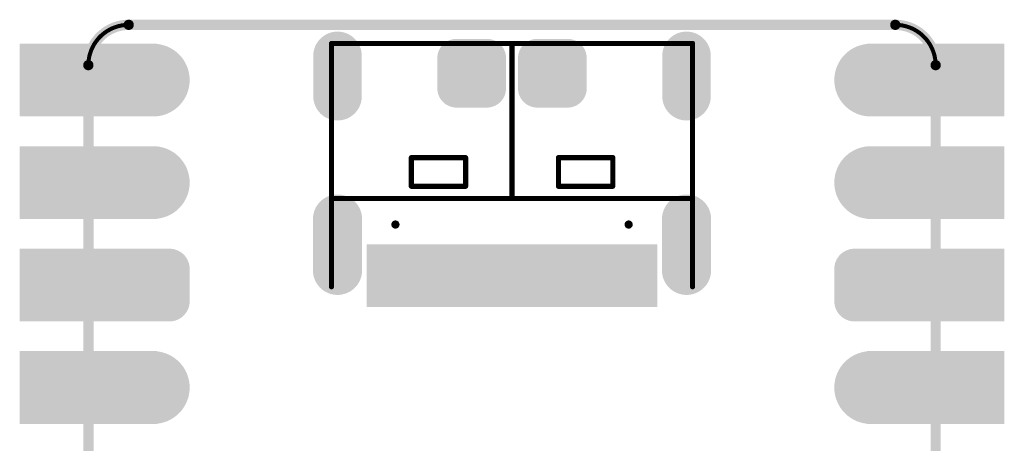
# Model space of a CAD drawing. Header units: millimetres. Extents: x 12.4 to 36.8, y 7.4 to 59.4.
# Tile 10 of 10: x 12.4 to 36.8, y 48.9 to 59.4. Entities that reach past the tile are written whole.
import ezdxf

# ---------------------------------------------------------------- set-up
doc = ezdxf.new("R2010")
doc.units = ezdxf.units.MM
doc.header["$MEASUREMENT"] = 0
for name, color, linetype in [('BottomLayer', 5, 'Continuous'), ('BottomPaste', 16, 'Continuous'), ('BottomSolder', 6, 'Continuous'), ('KeepOutLayer', 6, 'Continuous'), ('Mechanical1', 6, 'Continuous'), ('MidLayer1', 16, 'Continuous'), ('MidLayer2', 76, 'Continuous'), ('MultiLayer', 9, 'Continuous'), ('TopLayer', 1, 'Continuous'), ('TopOverlay', 2, 'Continuous'), ('TopPaste', 8, 'Continuous'), ('TopSolder', 216, 'Continuous')]:
    doc.layers.add(name, color=color, linetype=linetype)

# ---------------------------------------------------------------- blocks, each defined once
blk = doc.blocks.new('P_________21')
at = {"layer": 'BottomLayer'}
for points, const_width in [([(-0.36575, 0.95, 1), (-0.33425, 0.95, 1)], 0.0315), ([(0.33425, 0.95, 1), (0.36575, 0.95, 1)], 0.0315), ([(-0.36575, 0.85, 1), (-0.33425, 0.85, 1)], 0.0315), ([(0.33425, 0.85, 1), (0.36575, 0.85, 1)], 0.0315), ([(-0.37362, 0.76575, 1), (-0.35787, 0.76575, 1)], 0.01575), ([(-0.34213, 0.76575, 1), (-0.32638, 0.76575, 1)], 0.01575), ([(0.32638, 0.76575, 1), (0.34213, 0.76575, 1)], 0.01575), ([(0.35787, 0.76575, 1), (0.37362, 0.76575, 1)], 0.01575), ([(-0.37362, 0.73425, 1), (-0.35787, 0.73425, 1)], 0.01575), ([(-0.34213, 0.73425, 1), (-0.32638, 0.73425, 1)], 0.01575), ([(0.32638, 0.73425, 1), (0.34213, 0.73425, 1)], 0.01575), ([(0.35787, 0.73425, 1), (0.37362, 0.73425, 1)], 0.01575), ([(-0.36575, 0.65, 1), (-0.33425, 0.65, 1)], 0.0315), ([(0.33425, 0.65, 1), (0.36575, 0.65, 1)], 0.0315)]:
    blk.add_lwpolyline(points, format="xyb", close=True, dxfattribs=dict(at, const_width=const_width))
for points in [[(-0.47638, 0.9185), (-0.35039, 0.9185), (-0.47638, 0.9815), (-0.35039, 0.9815)], [(0.35039, 0.9185), (0.47638, 0.9185), (0.35039, 0.9815), (0.47638, 0.9815)], [(-0.47638, 0.8185), (-0.35039, 0.8185), (-0.47638, 0.8815), (-0.35039, 0.8815)], [(0.35039, 0.8185), (0.47638, 0.8185), (0.35039, 0.8815), (0.47638, 0.8815)], [(-0.47638, 0.7185), (-0.35039, 0.7185), (-0.47638, 0.7815), (-0.35039, 0.7815)], [(-0.36575, 0.7815), (-0.36575, 0.7185), (-0.33425, 0.7815), (-0.33425, 0.7185)], [(0.33425, 0.7815), (0.33425, 0.7185), (0.36575, 0.7815), (0.36575, 0.7185)], [(0.35039, 0.7185), (0.47638, 0.7185), (0.35039, 0.7815), (0.47638, 0.7815)], [(-0.3815, 0.76575), (-0.3815, 0.73425), (-0.3185, 0.76575), (-0.3185, 0.73425)], [(0.3185, 0.76575), (0.3185, 0.73425), (0.3815, 0.76575), (0.3815, 0.73425)], [(-0.47638, 0.6185), (-0.35039, 0.6185), (-0.47638, 0.6815), (-0.35039, 0.6815)], [(0.35039, 0.6185), (0.47638, 0.6185), (0.35039, 0.6815), (0.47638, 0.6815)]]:
    blk.add_solid(points, dxfattribs=at)
at = {"layer": 'BottomSolder'}
for points, const_width in [([(-0.36775, 0.95, 1), (-0.33225, 0.95, 1)], 0.0355), ([(0.33225, 0.95, 1), (0.36775, 0.95, 1)], 0.0355), ([(-0.36775, 0.85, 1), (-0.33225, 0.85, 1)], 0.0355), ([(0.33225, 0.85, 1), (0.36775, 0.85, 1)], 0.0355), ([(-0.37562, 0.76575, 1), (-0.35587, 0.76575, 1)], 0.01975), ([(-0.34413, 0.76575, 1), (-0.32438, 0.76575, 1)], 0.01975), ([(0.32438, 0.76575, 1), (0.34413, 0.76575, 1)], 0.01975), ([(0.35587, 0.76575, 1), (0.37562, 0.76575, 1)], 0.01975), ([(-0.37562, 0.73425, 1), (-0.35587, 0.73425, 1)], 0.01975), ([(-0.34413, 0.73425, 1), (-0.32438, 0.73425, 1)], 0.01975), ([(0.32438, 0.73425, 1), (0.34413, 0.73425, 1)], 0.01975), ([(0.35587, 0.73425, 1), (0.37562, 0.73425, 1)], 0.01975), ([(-0.36775, 0.65, 1), (-0.33225, 0.65, 1)], 0.0355), ([(0.33225, 0.65, 1), (0.36775, 0.65, 1)], 0.0355)]:
    blk.add_lwpolyline(points, format="xyb", close=True, dxfattribs=dict(at, const_width=const_width))
for points in [[(-0.48038, 0.9145), (-0.34639, 0.9145), (-0.48038, 0.9855), (-0.34639, 0.9855)], [(0.34639, 0.9145), (0.48038, 0.9145), (0.34639, 0.9855), (0.48038, 0.9855)], [(-0.48038, 0.8145), (-0.34639, 0.8145), (-0.48038, 0.8855), (-0.34639, 0.8855)], [(0.34639, 0.8145), (0.48038, 0.8145), (0.34639, 0.8855), (0.48038, 0.8855)], [(-0.48038, 0.7145), (-0.34639, 0.7145), (-0.48038, 0.7855), (-0.34639, 0.7855)], [(-0.36575, 0.7855), (-0.36575, 0.7145), (-0.33425, 0.7855), (-0.33425, 0.7145)], [(0.33425, 0.7855), (0.33425, 0.7145), (0.36575, 0.7855), (0.36575, 0.7145)], [(0.34639, 0.7145), (0.48038, 0.7145), (0.34639, 0.7855), (0.48038, 0.7855)], [(-0.3855, 0.76575), (-0.3855, 0.73425), (-0.3145, 0.76575), (-0.3145, 0.73425)], [(0.3145, 0.76575), (0.3145, 0.73425), (0.3855, 0.76575), (0.3855, 0.73425)], [(-0.48038, 0.6145), (-0.34639, 0.6145), (-0.48038, 0.6855), (-0.34639, 0.6855)], [(0.34639, 0.6145), (0.48038, 0.6145), (0.34639, 0.6855), (0.48038, 0.6855)]]:
    blk.add_solid(points, dxfattribs=at)
at = {"layer": 'Mechanical1', "const_width": 0.01}
for points in [[(-0.37402, 1.00394), (0.37402, 1.00394)], [(-0.41339, -0.96024), (-0.41339, 0.96457)], [(0.41339, -0.96457), (0.41339, 0.96457)]]:
    blk.add_lwpolyline(points, dxfattribs=at)
at = {"layer": 'Mechanical1'}
for points, const_width in [([(-0.37652, 1.00394, 1), (-0.37152, 1.00394, 1)], 0.005), ([(0.37152, 1.00394, 1), (0.37652, 1.00394, 1)], 0.005), ([(-0.375, 1.00394, 1), (-0.37303, 1.00394, 1)], 0.00197), ([(0.37303, 1.00394, 1), (0.375, 1.00394, 1)], 0.00197), ([(-0.41589, 0.96457, 1), (-0.41089, 0.96457, 1)], 0.005), ([(-0.41437, 0.96457, 1), (-0.4124, 0.96457, 1)], 0.00197), ([(0.41089, 0.96457, 1), (0.41589, 0.96457, 1)], 0.005), ([(0.4124, 0.96457, 1), (0.41437, 0.96457, 1)], 0.00197)]:
    blk.add_lwpolyline(points, format="xyb", close=True, dxfattribs=dict(at, const_width=const_width))
at = {"layer": 'Mechanical1', "const_width": 0.00394}
for points in [[(-0.41339, 0.96457, -0.414214), (-0.37402, 1.00394)], [(0.37402, 1.00394, -0.414214), (0.41339, 0.96457)]]:
    blk.add_lwpolyline(points, format="xyb", dxfattribs=at)
at = {"layer": 'MidLayer1'}
for points, const_width in [([(-0.36575, 0.95, 1), (-0.33425, 0.95, 1)], 0.0315), ([(0.33425, 0.95, 1), (0.36575, 0.95, 1)], 0.0315), ([(-0.36575, 0.85, 1), (-0.33425, 0.85, 1)], 0.0315), ([(0.33425, 0.85, 1), (0.36575, 0.85, 1)], 0.0315), ([(-0.37362, 0.76575, 1), (-0.35787, 0.76575, 1)], 0.01575), ([(-0.34213, 0.76575, 1), (-0.32638, 0.76575, 1)], 0.01575), ([(0.32638, 0.76575, 1), (0.34213, 0.76575, 1)], 0.01575), ([(0.35787, 0.76575, 1), (0.37362, 0.76575, 1)], 0.01575), ([(-0.37362, 0.73425, 1), (-0.35787, 0.73425, 1)], 0.01575), ([(-0.34213, 0.73425, 1), (-0.32638, 0.73425, 1)], 0.01575), ([(0.32638, 0.73425, 1), (0.34213, 0.73425, 1)], 0.01575), ([(0.35787, 0.73425, 1), (0.37362, 0.73425, 1)], 0.01575), ([(-0.36575, 0.65, 1), (-0.33425, 0.65, 1)], 0.0315), ([(0.33425, 0.65, 1), (0.36575, 0.65, 1)], 0.0315)]:
    blk.add_lwpolyline(points, format="xyb", close=True, dxfattribs=dict(at, const_width=const_width))
for points in [[(-0.47638, 0.9185), (-0.35039, 0.9185), (-0.47638, 0.9815), (-0.35039, 0.9815)], [(0.35039, 0.9185), (0.47638, 0.9185), (0.35039, 0.9815), (0.47638, 0.9815)], [(-0.47638, 0.8185), (-0.35039, 0.8185), (-0.47638, 0.8815), (-0.35039, 0.8815)], [(0.35039, 0.8185), (0.47638, 0.8185), (0.35039, 0.8815), (0.47638, 0.8815)], [(-0.47638, 0.7185), (-0.35039, 0.7185), (-0.47638, 0.7815), (-0.35039, 0.7815)], [(-0.36575, 0.7815), (-0.36575, 0.7185), (-0.33425, 0.7815), (-0.33425, 0.7185)], [(0.33425, 0.7815), (0.33425, 0.7185), (0.36575, 0.7815), (0.36575, 0.7185)], [(0.35039, 0.7185), (0.47638, 0.7185), (0.35039, 0.7815), (0.47638, 0.7815)], [(-0.3815, 0.76575), (-0.3815, 0.73425), (-0.3185, 0.76575), (-0.3185, 0.73425)], [(0.3185, 0.76575), (0.3185, 0.73425), (0.3815, 0.76575), (0.3815, 0.73425)], [(-0.47638, 0.6185), (-0.35039, 0.6185), (-0.47638, 0.6815), (-0.35039, 0.6815)], [(0.35039, 0.6185), (0.47638, 0.6185), (0.35039, 0.6815), (0.47638, 0.6815)]]:
    blk.add_solid(points, dxfattribs=at)
at = {"layer": 'MidLayer2'}
for points, const_width in [([(-0.36575, 0.95, 1), (-0.33425, 0.95, 1)], 0.0315), ([(0.33425, 0.95, 1), (0.36575, 0.95, 1)], 0.0315), ([(-0.36575, 0.85, 1), (-0.33425, 0.85, 1)], 0.0315), ([(0.33425, 0.85, 1), (0.36575, 0.85, 1)], 0.0315), ([(-0.37362, 0.76575, 1), (-0.35787, 0.76575, 1)], 0.01575), ([(-0.34213, 0.76575, 1), (-0.32638, 0.76575, 1)], 0.01575), ([(0.32638, 0.76575, 1), (0.34213, 0.76575, 1)], 0.01575), ([(0.35787, 0.76575, 1), (0.37362, 0.76575, 1)], 0.01575), ([(-0.37362, 0.73425, 1), (-0.35787, 0.73425, 1)], 0.01575), ([(-0.34213, 0.73425, 1), (-0.32638, 0.73425, 1)], 0.01575), ([(0.32638, 0.73425, 1), (0.34213, 0.73425, 1)], 0.01575), ([(0.35787, 0.73425, 1), (0.37362, 0.73425, 1)], 0.01575), ([(-0.36575, 0.65, 1), (-0.33425, 0.65, 1)], 0.0315), ([(0.33425, 0.65, 1), (0.36575, 0.65, 1)], 0.0315)]:
    blk.add_lwpolyline(points, format="xyb", close=True, dxfattribs=dict(at, const_width=const_width))
for points in [[(-0.47638, 0.9185), (-0.35039, 0.9185), (-0.47638, 0.9815), (-0.35039, 0.9815)], [(0.35039, 0.9185), (0.47638, 0.9185), (0.35039, 0.9815), (0.47638, 0.9815)], [(-0.47638, 0.8185), (-0.35039, 0.8185), (-0.47638, 0.8815), (-0.35039, 0.8815)], [(0.35039, 0.8185), (0.47638, 0.8185), (0.35039, 0.8815), (0.47638, 0.8815)], [(-0.47638, 0.7185), (-0.35039, 0.7185), (-0.47638, 0.7815), (-0.35039, 0.7815)], [(-0.36575, 0.7815), (-0.36575, 0.7185), (-0.33425, 0.7815), (-0.33425, 0.7185)], [(0.33425, 0.7815), (0.33425, 0.7185), (0.36575, 0.7815), (0.36575, 0.7185)], [(0.35039, 0.7185), (0.47638, 0.7185), (0.35039, 0.7815), (0.47638, 0.7815)], [(-0.3815, 0.76575), (-0.3815, 0.73425), (-0.3185, 0.76575), (-0.3185, 0.73425)], [(0.3185, 0.76575), (0.3185, 0.73425), (0.3815, 0.76575), (0.3815, 0.73425)], [(-0.47638, 0.6185), (-0.35039, 0.6185), (-0.47638, 0.6815), (-0.35039, 0.6815)], [(0.35039, 0.6185), (0.47638, 0.6185), (0.35039, 0.6815), (0.47638, 0.6815)]]:
    blk.add_solid(points, dxfattribs=at)
at = {"layer": 'MultiLayer'}
for points, const_width in [([(-0.36575, 0.95, 1), (-0.33425, 0.95, 1)], 0.0315), ([(0.33425, 0.95, 1), (0.36575, 0.95, 1)], 0.0315), ([(-0.36575, 0.85, 1), (-0.33425, 0.85, 1)], 0.0315), ([(0.33425, 0.85, 1), (0.36575, 0.85, 1)], 0.0315), ([(-0.37362, 0.76575, 1), (-0.35787, 0.76575, 1)], 0.01575), ([(-0.34213, 0.76575, 1), (-0.32638, 0.76575, 1)], 0.01575), ([(0.32638, 0.76575, 1), (0.34213, 0.76575, 1)], 0.01575), ([(0.35787, 0.76575, 1), (0.37362, 0.76575, 1)], 0.01575), ([(-0.37362, 0.73425, 1), (-0.35787, 0.73425, 1)], 0.01575), ([(-0.34213, 0.73425, 1), (-0.32638, 0.73425, 1)], 0.01575), ([(0.32638, 0.73425, 1), (0.34213, 0.73425, 1)], 0.01575), ([(0.35787, 0.73425, 1), (0.37362, 0.73425, 1)], 0.01575), ([(-0.36575, 0.65, 1), (-0.33425, 0.65, 1)], 0.0315), ([(0.33425, 0.65, 1), (0.36575, 0.65, 1)], 0.0315)]:
    blk.add_lwpolyline(points, format="xyb", close=True, dxfattribs=dict(at, const_width=const_width))
for points in [[(-0.47638, 0.9185), (-0.35039, 0.9185), (-0.47638, 0.9815), (-0.35039, 0.9815)], [(0.35039, 0.9185), (0.47638, 0.9185), (0.35039, 0.9815), (0.47638, 0.9815)], [(-0.47638, 0.8185), (-0.35039, 0.8185), (-0.47638, 0.8815), (-0.35039, 0.8815)], [(0.35039, 0.8185), (0.47638, 0.8185), (0.35039, 0.8815), (0.47638, 0.8815)], [(-0.47638, 0.7185), (-0.35039, 0.7185), (-0.47638, 0.7815), (-0.35039, 0.7815)], [(-0.36575, 0.7815), (-0.36575, 0.7185), (-0.33425, 0.7815), (-0.33425, 0.7185)], [(0.33425, 0.7815), (0.33425, 0.7185), (0.36575, 0.7815), (0.36575, 0.7185)], [(0.35039, 0.7185), (0.47638, 0.7185), (0.35039, 0.7815), (0.47638, 0.7815)], [(-0.3815, 0.76575), (-0.3815, 0.73425), (-0.3185, 0.76575), (-0.3185, 0.73425)], [(0.3185, 0.76575), (0.3185, 0.73425), (0.3815, 0.76575), (0.3815, 0.73425)], [(-0.47638, 0.6185), (-0.35039, 0.6185), (-0.47638, 0.6815), (-0.35039, 0.6815)], [(0.35039, 0.6185), (0.47638, 0.6185), (0.35039, 0.6815), (0.47638, 0.6815)]]:
    blk.add_solid(points, dxfattribs=at)
at = {"layer": 'TopLayer'}
for points, const_width in [([(-0.36575, 0.95, 1), (-0.33425, 0.95, 1)], 0.0315), ([(0.33425, 0.95, 1), (0.36575, 0.95, 1)], 0.0315), ([(-0.36575, 0.85, 1), (-0.33425, 0.85, 1)], 0.0315), ([(0.33425, 0.85, 1), (0.36575, 0.85, 1)], 0.0315), ([(-0.37362, 0.76575, 1), (-0.35787, 0.76575, 1)], 0.01575), ([(-0.34213, 0.76575, 1), (-0.32638, 0.76575, 1)], 0.01575), ([(0.32638, 0.76575, 1), (0.34213, 0.76575, 1)], 0.01575), ([(0.35787, 0.76575, 1), (0.37362, 0.76575, 1)], 0.01575), ([(-0.37362, 0.73425, 1), (-0.35787, 0.73425, 1)], 0.01575), ([(-0.34213, 0.73425, 1), (-0.32638, 0.73425, 1)], 0.01575), ([(0.32638, 0.73425, 1), (0.34213, 0.73425, 1)], 0.01575), ([(0.35787, 0.73425, 1), (0.37362, 0.73425, 1)], 0.01575), ([(-0.36575, 0.65, 1), (-0.33425, 0.65, 1)], 0.0315), ([(0.33425, 0.65, 1), (0.36575, 0.65, 1)], 0.0315)]:
    blk.add_lwpolyline(points, format="xyb", close=True, dxfattribs=dict(at, const_width=const_width))
for points in [[(-0.47638, 0.9185), (-0.35039, 0.9185), (-0.47638, 0.9815), (-0.35039, 0.9815)], [(0.35039, 0.9185), (0.47638, 0.9185), (0.35039, 0.9815), (0.47638, 0.9815)], [(-0.47638, 0.8185), (-0.35039, 0.8185), (-0.47638, 0.8815), (-0.35039, 0.8815)], [(0.35039, 0.8185), (0.47638, 0.8185), (0.35039, 0.8815), (0.47638, 0.8815)], [(-0.47638, 0.7185), (-0.35039, 0.7185), (-0.47638, 0.7815), (-0.35039, 0.7815)], [(-0.36575, 0.7815), (-0.36575, 0.7185), (-0.33425, 0.7815), (-0.33425, 0.7185)], [(0.33425, 0.7815), (0.33425, 0.7185), (0.36575, 0.7815), (0.36575, 0.7185)], [(0.35039, 0.7185), (0.47638, 0.7185), (0.35039, 0.7815), (0.47638, 0.7815)], [(-0.3815, 0.76575), (-0.3815, 0.73425), (-0.3185, 0.76575), (-0.3185, 0.73425)], [(0.3185, 0.76575), (0.3185, 0.73425), (0.3815, 0.76575), (0.3815, 0.73425)], [(-0.47638, 0.6185), (-0.35039, 0.6185), (-0.47638, 0.6815), (-0.35039, 0.6815)], [(0.35039, 0.6185), (0.47638, 0.6185), (0.35039, 0.6815), (0.47638, 0.6815)]]:
    blk.add_solid(points, dxfattribs=at)
at = {"layer": 'TopSolder'}
for points, const_width in [([(-0.36775, 0.95, 1), (-0.33225, 0.95, 1)], 0.0355), ([(0.33225, 0.95, 1), (0.36775, 0.95, 1)], 0.0355), ([(-0.36775, 0.85, 1), (-0.33225, 0.85, 1)], 0.0355), ([(0.33225, 0.85, 1), (0.36775, 0.85, 1)], 0.0355), ([(-0.37562, 0.76575, 1), (-0.35587, 0.76575, 1)], 0.01975), ([(-0.34413, 0.76575, 1), (-0.32438, 0.76575, 1)], 0.01975), ([(0.32438, 0.76575, 1), (0.34413, 0.76575, 1)], 0.01975), ([(0.35587, 0.76575, 1), (0.37562, 0.76575, 1)], 0.01975), ([(-0.37562, 0.73425, 1), (-0.35587, 0.73425, 1)], 0.01975), ([(-0.34413, 0.73425, 1), (-0.32438, 0.73425, 1)], 0.01975), ([(0.32438, 0.73425, 1), (0.34413, 0.73425, 1)], 0.01975), ([(0.35587, 0.73425, 1), (0.37562, 0.73425, 1)], 0.01975), ([(-0.36775, 0.65, 1), (-0.33225, 0.65, 1)], 0.0355), ([(0.33225, 0.65, 1), (0.36775, 0.65, 1)], 0.0355)]:
    blk.add_lwpolyline(points, format="xyb", close=True, dxfattribs=dict(at, const_width=const_width))
for points in [[(-0.48038, 0.9145), (-0.34639, 0.9145), (-0.48038, 0.9855), (-0.34639, 0.9855)], [(0.34639, 0.9145), (0.48038, 0.9145), (0.34639, 0.9855), (0.48038, 0.9855)], [(-0.48038, 0.8145), (-0.34639, 0.8145), (-0.48038, 0.8855), (-0.34639, 0.8855)], [(0.34639, 0.8145), (0.48038, 0.8145), (0.34639, 0.8855), (0.48038, 0.8855)], [(-0.48038, 0.7145), (-0.34639, 0.7145), (-0.48038, 0.7855), (-0.34639, 0.7855)], [(-0.36575, 0.7855), (-0.36575, 0.7145), (-0.33425, 0.7855), (-0.33425, 0.7145)], [(0.33425, 0.7855), (0.33425, 0.7145), (0.36575, 0.7855), (0.36575, 0.7145)], [(0.34639, 0.7145), (0.48038, 0.7145), (0.34639, 0.7855), (0.48038, 0.7855)], [(-0.3855, 0.76575), (-0.3855, 0.73425), (-0.3145, 0.76575), (-0.3145, 0.73425)], [(0.3145, 0.76575), (0.3145, 0.73425), (0.3855, 0.76575), (0.3855, 0.73425)], [(-0.48038, 0.6145), (-0.34639, 0.6145), (-0.48038, 0.6855), (-0.34639, 0.6855)], [(0.34639, 0.6145), (0.48038, 0.6145), (0.34639, 0.6855), (0.48038, 0.6855)]]:
    blk.add_solid(points, dxfattribs=at)
blk = doc.blocks.new('T_________B_63')
at = {"layer": 'BottomLayer', "const_width": 0.01476}
for points in [[(-0.02215, 0.01476, 1), (-0.00738, 0.01476, 1)], [(0.00738, 0.01476, 1), (0.02215, 0.01476, 1)], [(-0.02215, -0.01476, 1), (-0.00738, -0.01476, 1)], [(0.00738, -0.01476, 1), (0.02215, -0.01476, 1)]]:
    blk.add_lwpolyline(points, format="xyb", close=True, dxfattribs=at)
at = {"layer": 'BottomLayer'}
for points in [[(-0.01476, 0.02953), (-0.01476, -0.02953), (0.01476, 0.02953), (0.01476, -0.02953)], [(-0.02953, 0.01476), (-0.02953, -0.01476), (0.02953, 0.01476), (0.02953, -0.01476)]]:
    blk.add_solid(points, dxfattribs=at)
at = {"layer": 'BottomPaste', "const_width": 0.01476}
for points in [[(-0.02215, 0.01476, 1), (-0.00738, 0.01476, 1)], [(0.00738, 0.01476, 1), (0.02215, 0.01476, 1)], [(-0.02215, -0.01476, 1), (-0.00738, -0.01476, 1)], [(0.00738, -0.01476, 1), (0.02215, -0.01476, 1)]]:
    blk.add_lwpolyline(points, format="xyb", close=True, dxfattribs=at)
at = {"layer": 'BottomPaste'}
for points in [[(-0.01476, 0.02953), (-0.01476, -0.02953), (0.01476, 0.02953), (0.01476, -0.02953)], [(-0.02953, 0.01476), (-0.02953, -0.01476), (0.02953, 0.01476), (0.02953, -0.01476)]]:
    blk.add_solid(points, dxfattribs=at)
at = {"layer": 'BottomSolder', "const_width": 0.01876}
for points in [[(-0.02415, 0.01476, 1), (-0.00538, 0.01476, 1)], [(0.00538, 0.01476, 1), (0.02415, 0.01476, 1)], [(-0.02415, -0.01476, 1), (-0.00538, -0.01476, 1)], [(0.00538, -0.01476, 1), (0.02415, -0.01476, 1)]]:
    blk.add_lwpolyline(points, format="xyb", close=True, dxfattribs=at)
at = {"layer": 'BottomSolder'}
for points in [[(-0.01476, 0.03353), (-0.01476, -0.03353), (0.01476, 0.03353), (0.01476, -0.03353)], [(-0.03353, 0.01476), (-0.03353, -0.01476), (0.03353, 0.01476), (0.03353, -0.01476)]]:
    blk.add_solid(points, dxfattribs=at)
blk = doc.blocks.new('T_________B_64')
at = {"layer": 'BottomLayer', "const_width": 0.01476}
for points in [[(-0.02215, 0.01476, 1), (-0.00738, 0.01476, 1)], [(0.00738, 0.01476, 1), (0.02215, 0.01476, 1)], [(-0.02215, -0.01476, 1), (-0.00738, -0.01476, 1)], [(0.00738, -0.01476, 1), (0.02215, -0.01476, 1)]]:
    blk.add_lwpolyline(points, format="xyb", close=True, dxfattribs=at)
at = {"layer": 'BottomLayer'}
for points in [[(-0.01476, 0.02953), (-0.01476, -0.02953), (0.01476, 0.02953), (0.01476, -0.02953)], [(-0.02953, 0.01476), (-0.02953, -0.01476), (0.02953, 0.01476), (0.02953, -0.01476)]]:
    blk.add_solid(points, dxfattribs=at)
at = {"layer": 'BottomPaste', "const_width": 0.01476}
for points in [[(-0.02215, 0.01476, 1), (-0.00738, 0.01476, 1)], [(0.00738, 0.01476, 1), (0.02215, 0.01476, 1)], [(-0.02215, -0.01476, 1), (-0.00738, -0.01476, 1)], [(0.00738, -0.01476, 1), (0.02215, -0.01476, 1)]]:
    blk.add_lwpolyline(points, format="xyb", close=True, dxfattribs=at)
at = {"layer": 'BottomPaste'}
for points in [[(-0.01476, 0.02953), (-0.01476, -0.02953), (0.01476, 0.02953), (0.01476, -0.02953)], [(-0.02953, 0.01476), (-0.02953, -0.01476), (0.02953, 0.01476), (0.02953, -0.01476)]]:
    blk.add_solid(points, dxfattribs=at)
at = {"layer": 'BottomSolder', "const_width": 0.01876}
for points in [[(-0.02415, 0.01476, 1), (-0.00538, 0.01476, 1)], [(0.00538, 0.01476, 1), (0.02415, 0.01476, 1)], [(-0.02415, -0.01476, 1), (-0.00538, -0.01476, 1)], [(0.00538, -0.01476, 1), (0.02415, -0.01476, 1)]]:
    blk.add_lwpolyline(points, format="xyb", close=True, dxfattribs=at)
at = {"layer": 'BottomSolder'}
for points in [[(-0.01476, 0.03353), (-0.01476, -0.03353), (0.01476, 0.03353), (0.01476, -0.03353)], [(-0.03353, 0.01476), (-0.03353, -0.01476), (0.03353, 0.01476), (0.03353, -0.01476)]]:
    blk.add_solid(points, dxfattribs=at)
blk = doc.blocks.new('USB_TYPE_C_16PIN_A_RAISED_124')
at = {"layer": 'BottomLayer'}
for points, const_width in [([(-0.17028, -0.12205), (-0.17028, -0.08268)], 0.03937), ([(0.17028, -0.12205), (0.17028, -0.08268)], 0.03937), ([(-0.17028, -0.29193), (-0.17028, -0.24193)], 0.04), ([(0.17028, -0.29193), (0.17028, -0.24193)], 0.04)]:
    blk.add_lwpolyline(points, dxfattribs=dict(at, const_width=const_width))
for points, const_width in [([(-0.18012, -0.08268, 1), (-0.16043, -0.08268, 1)], 0.01969), ([(0.16043, -0.08268, 1), (0.18012, -0.08268, 1)], 0.01969), ([(-0.18012, -0.12205, 1), (-0.16043, -0.12205, 1)], 0.01969), ([(0.16043, -0.12205, 1), (0.18012, -0.12205, 1)], 0.01969), ([(-0.18028, -0.24193, 1), (-0.16028, -0.24193, 1)], 0.02), ([(0.16028, -0.24193, 1), (0.18028, -0.24193, 1)], 0.02), ([(-0.18028, -0.29193, 1), (-0.16028, -0.29193, 1)], 0.02), ([(0.16028, -0.29193, 1), (0.18028, -0.29193, 1)], 0.02)]:
    blk.add_lwpolyline(points, format="xyb", close=True, dxfattribs=dict(at, const_width=const_width))
at = {"layer": 'BottomSolder'}
for points, const_width in [([(-0.17028, -0.12205), (-0.17028, -0.08268)], 0.04737), ([(0.17028, -0.12205), (0.17028, -0.08268)], 0.04737), ([(-0.17028, -0.29193), (-0.17028, -0.24193)], 0.048), ([(0.17028, -0.29193), (0.17028, -0.24193)], 0.048)]:
    blk.add_lwpolyline(points, dxfattribs=dict(at, const_width=const_width))
for points, const_width in [([(-0.18212, -0.08268, 1), (-0.15843, -0.08268, 1)], 0.02369), ([(0.15843, -0.08268, 1), (0.18212, -0.08268, 1)], 0.02369), ([(-0.18212, -0.12205, 1), (-0.15843, -0.12205, 1)], 0.02369), ([(0.15843, -0.12205, 1), (0.18212, -0.12205, 1)], 0.02369), ([(-0.18228, -0.24193, 1), (-0.15828, -0.24193, 1)], 0.024), ([(0.15828, -0.24193, 1), (0.18228, -0.24193, 1)], 0.024), ([(-0.11578, -0.24724, 1), (-0.11178, -0.24724, 1)], 0.004), ([(0.11178, -0.24724, 1), (0.11578, -0.24724, 1)], 0.004), ([(-0.18228, -0.29193, 1), (-0.15828, -0.29193, 1)], 0.024), ([(0.15828, -0.29193, 1), (0.18228, -0.29193, 1)], 0.024)]:
    blk.add_lwpolyline(points, format="xyb", close=True, dxfattribs=dict(at, const_width=const_width))
at = {"layer": 'MidLayer1'}
for points, const_width in [([(-0.17028, -0.12205), (-0.17028, -0.08268)], 0.03937), ([(0.17028, -0.12205), (0.17028, -0.08268)], 0.03937), ([(-0.17028, -0.29193), (-0.17028, -0.24193)], 0.04), ([(0.17028, -0.29193), (0.17028, -0.24193)], 0.04)]:
    blk.add_lwpolyline(points, dxfattribs=dict(at, const_width=const_width))
for points, const_width in [([(-0.18012, -0.08268, 1), (-0.16043, -0.08268, 1)], 0.01969), ([(0.16043, -0.08268, 1), (0.18012, -0.08268, 1)], 0.01969), ([(-0.18012, -0.12205, 1), (-0.16043, -0.12205, 1)], 0.01969), ([(0.16043, -0.12205, 1), (0.18012, -0.12205, 1)], 0.01969), ([(-0.18028, -0.24193, 1), (-0.16028, -0.24193, 1)], 0.02), ([(0.16028, -0.24193, 1), (0.18028, -0.24193, 1)], 0.02), ([(-0.18028, -0.29193, 1), (-0.16028, -0.29193, 1)], 0.02), ([(0.16028, -0.29193, 1), (0.18028, -0.29193, 1)], 0.02)]:
    blk.add_lwpolyline(points, format="xyb", close=True, dxfattribs=dict(at, const_width=const_width))
at = {"layer": 'MidLayer2'}
for points, const_width in [([(-0.17028, -0.12205), (-0.17028, -0.08268)], 0.03937), ([(0.17028, -0.12205), (0.17028, -0.08268)], 0.03937), ([(-0.17028, -0.29193), (-0.17028, -0.24193)], 0.04), ([(0.17028, -0.29193), (0.17028, -0.24193)], 0.04)]:
    blk.add_lwpolyline(points, dxfattribs=dict(at, const_width=const_width))
for points, const_width in [([(-0.18012, -0.08268, 1), (-0.16043, -0.08268, 1)], 0.01969), ([(0.16043, -0.08268, 1), (0.18012, -0.08268, 1)], 0.01969), ([(-0.18012, -0.12205, 1), (-0.16043, -0.12205, 1)], 0.01969), ([(0.16043, -0.12205, 1), (0.18012, -0.12205, 1)], 0.01969), ([(-0.18028, -0.24193, 1), (-0.16028, -0.24193, 1)], 0.02), ([(0.16028, -0.24193, 1), (0.18028, -0.24193, 1)], 0.02), ([(-0.18028, -0.29193, 1), (-0.16028, -0.29193, 1)], 0.02), ([(0.16028, -0.29193, 1), (0.18028, -0.29193, 1)], 0.02)]:
    blk.add_lwpolyline(points, format="xyb", close=True, dxfattribs=dict(at, const_width=const_width))
at = {"layer": 'MultiLayer'}
for points, const_width in [([(-0.17028, -0.12205), (-0.17028, -0.08268)], 0.03937), ([(0.17028, -0.12205), (0.17028, -0.08268)], 0.03937), ([(-0.17028, -0.29193), (-0.17028, -0.24193)], 0.04), ([(0.17028, -0.29193), (0.17028, -0.24193)], 0.04)]:
    blk.add_lwpolyline(points, dxfattribs=dict(at, const_width=const_width))
for points, const_width in [([(-0.18012, -0.08268, 1), (-0.16043, -0.08268, 1)], 0.01969), ([(0.16043, -0.08268, 1), (0.18012, -0.08268, 1)], 0.01969), ([(-0.18012, -0.12205, 1), (-0.16043, -0.12205, 1)], 0.01969), ([(0.16043, -0.12205, 1), (0.18012, -0.12205, 1)], 0.01969), ([(-0.18028, -0.24193, 1), (-0.16028, -0.24193, 1)], 0.02), ([(0.16028, -0.24193, 1), (0.18028, -0.24193, 1)], 0.02), ([(-0.18028, -0.29193, 1), (-0.16028, -0.29193, 1)], 0.02), ([(0.16028, -0.29193, 1), (0.18028, -0.29193, 1)], 0.02)]:
    blk.add_lwpolyline(points, format="xyb", close=True, dxfattribs=dict(at, const_width=const_width))
at = {"layer": 'TopLayer'}
for points, const_width in [([(-0.17028, -0.12205), (-0.17028, -0.08268)], 0.03937), ([(0.17028, -0.12205), (0.17028, -0.08268)], 0.03937), ([(-0.17028, -0.29193), (-0.17028, -0.24193)], 0.04), ([(0.17028, -0.29193), (0.17028, -0.24193)], 0.04)]:
    blk.add_lwpolyline(points, dxfattribs=dict(at, const_width=const_width))
for points, const_width in [([(-0.18012, -0.08268, 1), (-0.16043, -0.08268, 1)], 0.01969), ([(0.16043, -0.08268, 1), (0.18012, -0.08268, 1)], 0.01969), ([(-0.18012, -0.12205, 1), (-0.16043, -0.12205, 1)], 0.01969), ([(0.16043, -0.12205, 1), (0.18012, -0.12205, 1)], 0.01969), ([(-0.18028, -0.24193, 1), (-0.16028, -0.24193, 1)], 0.02), ([(0.16028, -0.24193, 1), (0.18028, -0.24193, 1)], 0.02), ([(-0.18028, -0.29193, 1), (-0.16028, -0.29193, 1)], 0.02), ([(0.16028, -0.29193, 1), (0.18028, -0.29193, 1)], 0.02)]:
    blk.add_lwpolyline(points, format="xyb", close=True, dxfattribs=dict(at, const_width=const_width))
for points in [[(-0.11417, -0.27047), (-0.1378, -0.27047), (-0.11417, -0.32362), (-0.1378, -0.32362)], [(-0.08268, -0.27047), (-0.1063, -0.27047), (-0.08268, -0.32362), (-0.1063, -0.32362)], [(-0.0748, -0.32362), (-0.06299, -0.32362), (-0.0748, -0.27047), (-0.06299, -0.27047)], [(-0.05512, -0.32362), (-0.04331, -0.32362), (-0.05512, -0.27047), (-0.04331, -0.27047)], [(-0.03543, -0.32362), (-0.02362, -0.32362), (-0.03543, -0.27047), (-0.02362, -0.27047)], [(-0.01575, -0.32362), (-0.00394, -0.32362), (-0.01575, -0.27047), (-0.00394, -0.27047)], [(0.00394, -0.32362), (0.01575, -0.32362), (0.00394, -0.27047), (0.01575, -0.27047)], [(0.03543, -0.27047), (0.02362, -0.27047), (0.03543, -0.32362), (0.02362, -0.32362)], [(0.05512, -0.27047), (0.04331, -0.27047), (0.05512, -0.32362), (0.04331, -0.32362)], [(0.0748, -0.27047), (0.06299, -0.27047), (0.0748, -0.32362), (0.06299, -0.32362)], [(0.08268, -0.32362), (0.1063, -0.32362), (0.08268, -0.27047), (0.1063, -0.27047)], [(0.11417, -0.32362), (0.1378, -0.32362), (0.11417, -0.27047), (0.1378, -0.27047)]]:
    blk.add_solid(points, dxfattribs=at)
at = {"layer": 'TopOverlay', "const_width": 0.005}
for points in [[(-0.17618, -0.07059), (0.17618, -0.07059)], [(-0.17618, -0.30795), (-0.17618, -0.07059)], [(0, -0.22177), (0, -0.07059)], [(0.17618, -0.30795), (0.17618, -0.07059)], [(-0.09828, -0.20893), (-0.09828, -0.18193)], [(-0.09828, -0.18193), (-0.04528, -0.18193)], [(-0.04528, -0.20993), (-0.04528, -0.18193)], [(0.04528, -0.18193), (0.09828, -0.18193)], [(0.04528, -0.20993), (0.04528, -0.18193)], [(0.09828, -0.20893), (0.09828, -0.18193)], [(-0.09828, -0.20993), (-0.09828, -0.20693)], [(-0.09828, -0.20993), (-0.04528, -0.20993)], [(0.04528, -0.20993), (0.09828, -0.20993)], [(0.09828, -0.20993), (0.09828, -0.20693)], [(-0.17618, -0.22193), (0.17618, -0.22193)]]:
    blk.add_lwpolyline(points, dxfattribs=at)
at = {"layer": 'TopOverlay', "const_width": 0.0025}
for points in [[(-0.17743, -0.07059, 1), (-0.17493, -0.07059, 1)], [(-0.17743, -0.07059, 1), (-0.17493, -0.07059, 1)], [(-0.00125, -0.07059, 1), (0.00125, -0.07059, 1)], [(0.17493, -0.07059, 1), (0.17743, -0.07059, 1)], [(0.17493, -0.07059, 1), (0.17743, -0.07059, 1)], [(-0.09953, -0.18193, 1), (-0.09703, -0.18193, 1)], [(-0.09953, -0.18193, 1), (-0.09703, -0.18193, 1)], [(-0.04653, -0.18193, 1), (-0.04403, -0.18193, 1)], [(-0.04653, -0.18193, 1), (-0.04403, -0.18193, 1)], [(0.04403, -0.18193, 1), (0.04653, -0.18193, 1)], [(0.04403, -0.18193, 1), (0.04653, -0.18193, 1)], [(0.09703, -0.18193, 1), (0.09953, -0.18193, 1)], [(0.09703, -0.18193, 1), (0.09953, -0.18193, 1)], [(-0.09953, -0.20693, 1), (-0.09703, -0.20693, 1)], [(-0.09953, -0.20893, 1), (-0.09703, -0.20893, 1)], [(-0.09953, -0.20993, 1), (-0.09703, -0.20993, 1)], [(-0.09953, -0.20993, 1), (-0.09703, -0.20993, 1)], [(-0.04653, -0.20993, 1), (-0.04403, -0.20993, 1)], [(-0.04653, -0.20993, 1), (-0.04403, -0.20993, 1)], [(0.04403, -0.20993, 1), (0.04653, -0.20993, 1)], [(0.04403, -0.20993, 1), (0.04653, -0.20993, 1)], [(0.09703, -0.20693, 1), (0.09953, -0.20693, 1)], [(0.09703, -0.20893, 1), (0.09953, -0.20893, 1)], [(0.09703, -0.20993, 1), (0.09953, -0.20993, 1)], [(0.09703, -0.20993, 1), (0.09953, -0.20993, 1)], [(-0.17743, -0.22193, 1), (-0.17493, -0.22193, 1)], [(-0.00125, -0.22177, 1), (0.00125, -0.22177, 1)], [(0.17493, -0.22193, 1), (0.17743, -0.22193, 1)], [(-0.17743, -0.30795, 1), (-0.17493, -0.30795, 1)], [(0.17493, -0.30795, 1), (0.17743, -0.30795, 1)]]:
    blk.add_lwpolyline(points, format="xyb", close=True, dxfattribs=at)
at = {"layer": 'TopPaste'}
for points in [[(-0.11417, -0.27047), (-0.1378, -0.27047), (-0.11417, -0.32362), (-0.1378, -0.32362)], [(-0.08268, -0.27047), (-0.1063, -0.27047), (-0.08268, -0.32362), (-0.1063, -0.32362)], [(-0.0748, -0.32362), (-0.06299, -0.32362), (-0.0748, -0.27047), (-0.06299, -0.27047)], [(-0.05512, -0.32362), (-0.04331, -0.32362), (-0.05512, -0.27047), (-0.04331, -0.27047)], [(-0.03543, -0.32362), (-0.02362, -0.32362), (-0.03543, -0.27047), (-0.02362, -0.27047)], [(-0.01575, -0.32362), (-0.00394, -0.32362), (-0.01575, -0.27047), (-0.00394, -0.27047)], [(0.00394, -0.32362), (0.01575, -0.32362), (0.00394, -0.27047), (0.01575, -0.27047)], [(0.03543, -0.27047), (0.02362, -0.27047), (0.03543, -0.32362), (0.02362, -0.32362)], [(0.05512, -0.27047), (0.04331, -0.27047), (0.05512, -0.32362), (0.04331, -0.32362)], [(0.0748, -0.27047), (0.06299, -0.27047), (0.0748, -0.32362), (0.06299, -0.32362)], [(0.08268, -0.32362), (0.1063, -0.32362), (0.08268, -0.27047), (0.1063, -0.27047)], [(0.11417, -0.32362), (0.1378, -0.32362), (0.11417, -0.27047), (0.1378, -0.27047)]]:
    blk.add_solid(points, dxfattribs=at)
at = {"layer": 'TopSolder'}
for points, const_width in [([(-0.17028, -0.12205), (-0.17028, -0.08268)], 0.04737), ([(0.17028, -0.12205), (0.17028, -0.08268)], 0.04737), ([(-0.17028, -0.29193), (-0.17028, -0.24193)], 0.048), ([(0.17028, -0.29193), (0.17028, -0.24193)], 0.048)]:
    blk.add_lwpolyline(points, dxfattribs=dict(at, const_width=const_width))
for points, const_width in [([(-0.18212, -0.08268, 1), (-0.15843, -0.08268, 1)], 0.02369), ([(0.15843, -0.08268, 1), (0.18212, -0.08268, 1)], 0.02369), ([(-0.18212, -0.12205, 1), (-0.15843, -0.12205, 1)], 0.02369), ([(0.15843, -0.12205, 1), (0.18212, -0.12205, 1)], 0.02369), ([(-0.18228, -0.24193, 1), (-0.15828, -0.24193, 1)], 0.024), ([(0.15828, -0.24193, 1), (0.18228, -0.24193, 1)], 0.024), ([(-0.11578, -0.24724, 1), (-0.11178, -0.24724, 1)], 0.004), ([(0.11178, -0.24724, 1), (0.11578, -0.24724, 1)], 0.004), ([(-0.18228, -0.29193, 1), (-0.15828, -0.29193, 1)], 0.024), ([(0.15828, -0.29193, 1), (0.18228, -0.29193, 1)], 0.024)]:
    blk.add_lwpolyline(points, format="xyb", close=True, dxfattribs=dict(at, const_width=const_width))
for points in [[(-0.11017, -0.26647), (-0.1418, -0.26647), (-0.11017, -0.32762), (-0.1418, -0.32762)], [(-0.07868, -0.26647), (-0.1103, -0.26647), (-0.07868, -0.32762), (-0.1103, -0.32762)], [(-0.0788, -0.32762), (-0.05899, -0.32762), (-0.0788, -0.26647), (-0.05899, -0.26647)], [(-0.05912, -0.32762), (-0.03931, -0.32762), (-0.05912, -0.26647), (-0.03931, -0.26647)], [(-0.03943, -0.32762), (-0.01962, -0.32762), (-0.03943, -0.26647), (-0.01962, -0.26647)], [(-0.01975, -0.32762), (0.00006, -0.32762), (-0.01975, -0.26647), (0.00006, -0.26647)], [(-0.00006, -0.32762), (0.01975, -0.32762), (-0.00006, -0.26647), (0.01975, -0.26647)], [(0.03943, -0.26647), (0.01962, -0.26647), (0.03943, -0.32762), (0.01962, -0.32762)], [(0.05912, -0.26647), (0.03931, -0.26647), (0.05912, -0.32762), (0.03931, -0.32762)], [(0.0788, -0.26647), (0.05899, -0.26647), (0.0788, -0.32762), (0.05899, -0.32762)], [(0.07868, -0.32762), (0.1103, -0.32762), (0.07868, -0.26647), (0.1103, -0.26647)], [(0.11017, -0.32762), (0.1418, -0.32762), (0.11017, -0.26647), (0.1418, -0.26647)]]:
    blk.add_solid(points, dxfattribs=at)

msp = doc.modelspace()

# ---------------------------------------------------------------- linework, layer by layer
at = {"layer": 'KeepOutLayer', "const_width": 0.254}
for points in [[(14.122, 58.276, -0.414214), (15.122, 59.276)], [(34.122, 59.276, -0.414214), (35.122, 58.276)]]:
    msp.add_lwpolyline(points, format="xyb", dxfattribs=at)
for points in [[(15.122, 59.276), (34.122, 59.276)], [(14.122, 9.276), (14.122, 58.276)], [(35.122, 9.276), (35.122, 58.276)]]:
    msp.add_lwpolyline(points, dxfattribs=at)
at = {"layer": 'KeepOutLayer', "const_width": 0.127}
for points in [[(15.058, 59.276, 1), (15.185, 59.276, 1)], [(15.058, 59.276, 1), (15.185, 59.276, 1)], [(34.058, 59.276, 1), (34.185, 59.276, 1)], [(34.058, 59.276, 1), (34.185, 59.276, 1)], [(14.058, 58.276, 1), (14.185, 58.276, 1)], [(14.058, 58.276, 1), (14.185, 58.276, 1)], [(35.058, 58.276, 1), (35.185, 58.276, 1)], [(35.058, 58.276, 1), (35.185, 58.276, 1)]]:
    msp.add_lwpolyline(points, format="xyb", close=True, dxfattribs=at)

# ---------------------------------------------------------------- block references
at = {"xscale": 25.4, "yscale": 25.4, "zscale": 25.4}
for name, p in [('P_________21', (24.621, 33.776)), ('USB_TYPE_C_16PIN_A_RAISED_124', (24.622, 60.606))]:
    msp.add_blockref(name, p, dxfattribs=at)
at = {"xscale": 25.4, "yscale": 25.4, "zscale": 25.4, "rotation": 180}
for name, p in [('T_________B_63', (23.622, 58.076)), ('T_________B_64', (25.622, 58.076))]:
    msp.add_blockref(name, p, dxfattribs=at)

doc.saveas('drawing.dxf')
